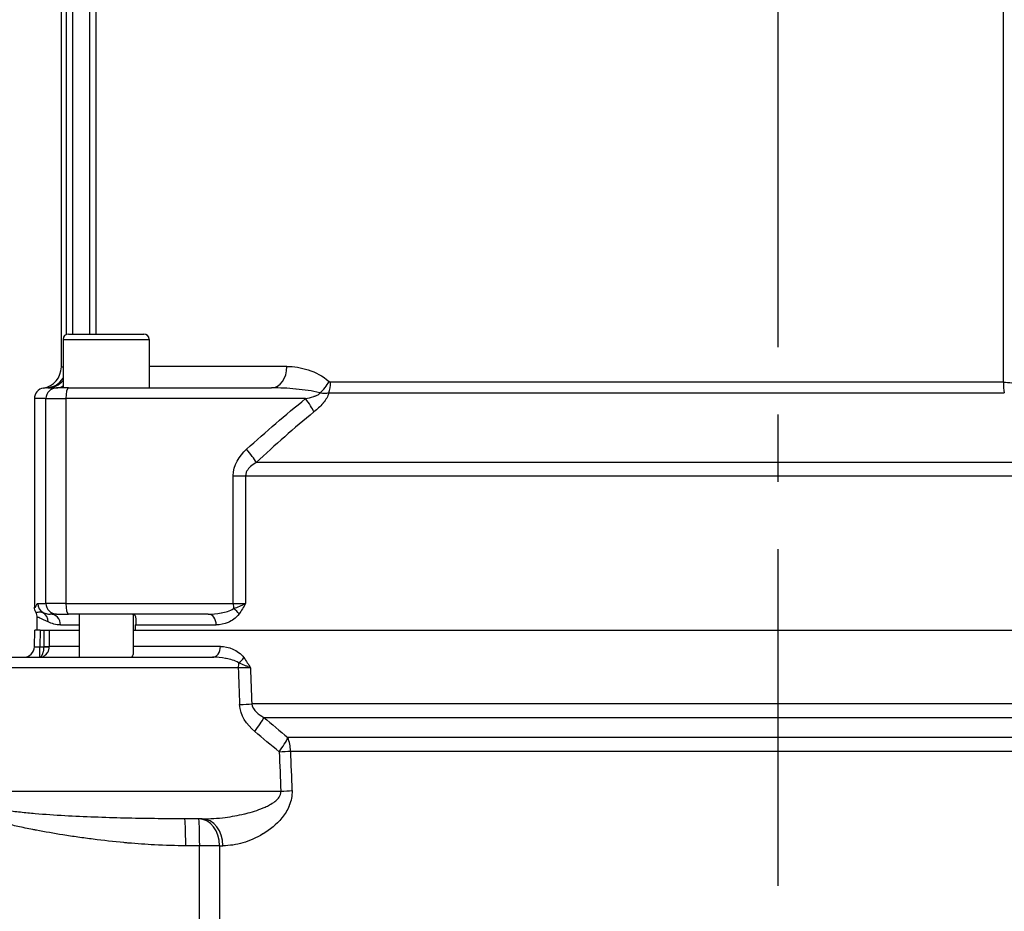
# Model space of a CAD drawing. Header units: millimetres. Extents: x 0 to 5940, y 0 to 4200.
# Tile 40 of 62: x 1957 to 2140, y 2213 to 2379. Entities that reach past the tile are written whole.
import ezdxf

# ---------------------------------------------------------------- set-up
doc = ezdxf.new("R2010")
doc.units = ezdxf.units.MM
doc.header["$LTSCALE"] = 50
doc.linetypes.add('MITTE', pattern=[2, 1.25, -0.25, 0.25, -0.25])
doc.layers.get('DEFPOINTS').update_dxf_attribs({"linetype": 'CONTINUOUS'})
for name, color, linetype in [('02-LINIE-035', 2, 'CONTINUOUS'), ('05-ACHSE', 1, 'MITTE'), ('06-MASSE1', 1, 'CONTINUOUS')]:
    doc.layers.add(name, color=color, linetype=linetype)
doc.styles.add('ACA_NORM', font='ROMANS.SHX')
doc.dimstyles.new('1-10', dxfattribs={"dimscale": 10, "dimtxt": 2.5, "dimasz": 3.5, "dimexe": 1, "dimexo": 0, "dimgap": 1, "dimtad": 1, "dimdec": 0, "dimzin": 0, "dimtxsty": 'ACA_NORM', "dimcen": 0, "dimadec": 0, "dimazin": 0, "dimtfac": 2.4, "dimtdec": 0, "dimtmove": 0, "dimatfit": 3, "dimfxl": 1, "dimtolj": 1, "dimtzin": 0, "dimarcsym": 0})

# ---------------------------------------------------------------- blocks, each defined once
blk = doc.blocks.new('*D7')
at = {"layer": '06-MASSE1', "color": 0, "lineweight": -2}
for p, q in [((2032.45, 2643.15), (1724.26, 2643.15)), ((1734.26, 2608.15), (1734.26, 1944.15)), ((1947.54, 1909.15), (1724.26, 1909.15))]:
    blk.add_line(p, q, dxfattribs=at)
at = {"layer": '06-MASSE1', "color": 0}
for points in [[(1728.42, 2608.15), (1740.09, 2608.15), (1734.26, 2643.15)], [(1728.42, 1944.15), (1740.09, 1944.15), (1734.26, 1909.15)]]:
    blk.add_solid(points, dxfattribs=at)
at = {"layer": 'DEFPOINTS', "color": 0}
for p in [(2032.45, 2643.15), (1734.26, 1909.15), (1947.54, 1909.15)]:
    blk.add_point(p, dxfattribs=at)
at = {"layer": '06-MASSE1', "color": 0, "insert": (1711.76, 2276.15), "char_height": 25, "attachment_point": 5, "rotation": 90, "style": 'ACA_NORM'}
blk.add_mtext('\\A1;a', dxfattribs=at)
blk = doc.blocks.new('*D8')
at = {"layer": '06-MASSE1', "color": 0, "lineweight": -2}
for p, q in [((2057.05, 2747.15), (1634.48, 2747.15)), ((1644.48, 2712.15), (1644.48, 1944.15)), ((1947.54, 1909.15), (1634.48, 1909.15))]:
    blk.add_line(p, q, dxfattribs=at)
at = {"layer": '06-MASSE1', "color": 0}
for points in [[(1638.65, 2712.15), (1650.31, 2712.15), (1644.48, 2747.15)], [(1638.65, 1944.15), (1650.31, 1944.15), (1644.48, 1909.15)]]:
    blk.add_solid(points, dxfattribs=at)
at = {"layer": 'DEFPOINTS', "color": 0}
for p in [(2057.05, 2747.15), (1644.48, 1909.15), (1947.54, 1909.15)]:
    blk.add_point(p, dxfattribs=at)
at = {"layer": '06-MASSE1', "color": 0, "insert": (1621.98, 2328.15), "char_height": 25, "attachment_point": 5, "rotation": 90, "style": 'ACA_NORM'}
blk.add_mtext('\\A1;a1', dxfattribs=at)
blk = doc.blocks.new('*D1')
at = {"layer": '06-MASSE1', "color": 0, "lineweight": -2}
for p, q in [((1877.54, 2165.97), (1877.54, 2815.19)), ((2468.55, 2162.15), (2468.55, 2815.19)), ((2433.55, 2805.19), (1912.54, 2805.19))]:
    blk.add_line(p, q, dxfattribs=at)
at = {"layer": '06-MASSE1', "color": 0}
for points in [[(1912.54, 2811.02), (1912.54, 2799.35), (1877.54, 2805.19)], [(2433.55, 2811.02), (2433.55, 2799.35), (2468.55, 2805.19)]]:
    blk.add_solid(points, dxfattribs=at)
at = {"layer": 'DEFPOINTS', "color": 0}
for p in [(1877.54, 2805.19), (1877.54, 2165.97), (2468.55, 2162.15)]:
    blk.add_point(p, dxfattribs=at)
at = {"layer": '06-MASSE1', "color": 0, "insert": (2173.05, 2827.69), "char_height": 25, "attachment_point": 5, "style": 'ACA_NORM'}
blk.add_mtext('\\A1;590', dxfattribs=at)

msp = doc.modelspace()

# ---------------------------------------------------------------- linework, layer by layer
at = {"layer": '02-LINIE-035'}
for p, q in [((1964.54, 2314.56), (1964.54, 2572.15)), ((1965.51, 2320.58), (1965.51, 2532.11)), ((1966.64, 2532.11), (1966.64, 2320.65)), ((1969.85, 2320.65), (1969.85, 2525.27)), ((1970.93, 2525.27), (1970.93, 2320.65)), ((2139.45, 2311.7), (2139.45, 2525.27)), ((1965.86, 2320.65), (1979.86, 2320.65)), ((1964.86, 2319.65), (1980.86, 2319.65)), ((1964.86, 2319.65), (1964.86, 2310.65)), ((1980.86, 2319.65), (1980.86, 2310.65)), ((2006.41, 2314.65), (1980.86, 2314.65)), ((2139.45, 2311.7), (2014.54, 2311.7)), ((1962.03, 2310.65), (1963.67, 2310.65)), ((1965.89, 2310.65), (1963.67, 2310.65)), ((1965.89, 2310.65), (2003.59, 2310.65)), ((2014.2, 2309.73), (2139.62, 2309.73)), ((1959.54, 2308.65), (1959.54, 2269.97)), ((1961.67, 2308.65), (1959.54, 2308.65)), ((1961.67, 2270.65), (1961.67, 2308.65)), ((1961.67, 2308.65), (1965.37, 2308.65)), ((1965.37, 2308.65), (1965.37, 2270.65)), ((2009.89, 2308.65), (1965.37, 2308.65)), ((2194.36, 2296.79), (2000.72, 2296.79)), ((1996.46, 2270.65), (1996.46, 2294.33)), ((1996.46, 2294.33), (1998.76, 2294.33)), ((1998.76, 2294.33), (2196.32, 2294.33)), ((1998.76, 2294.33), (1998.76, 2270.65)), ((1960.18, 2270.65), (1961.67, 2270.65)), ((1965.37, 2270.65), (1961.67, 2270.65)), ((1965.37, 2270.65), (1996.46, 2270.65)), ((1996.46, 2270.65), (1998.76, 2270.65)), ((1960.04, 2265.65), (1960.04, 2268.03)), ((1963.67, 2268.65), (1962.45, 2268.65)), ((1963.67, 2268.65), (1965.89, 2268.65)), ((1991.79, 2268.65), (1965.89, 2268.65)), ((1967.86, 2268.65), (1967.86, 2260.65)), ((1977.86, 2268.64), (1977.86, 2261.17)), ((1959.54, 2262.59), (1959.62, 2265.65)), ((1960.62, 2265.65), (1959.62, 2265.65)), ((1960.62, 2265.65), (1960.54, 2262.59)), ((1960.62, 2265.65), (1961.3, 2265.65)), ((1962.29, 2265.65), (1967.86, 2265.65)), ((1962.29, 2265.65), (1967.86, 2265.65)), ((1964.39, 2266.65), (1967.86, 2266.65)), ((1977.86, 2265.65), (2217.22, 2265.65)), ((1978.34, 2265.65), (1978.34, 2266.65)), ((1978.34, 2266.65), (1993.3, 2266.65)), ((1978.34, 2265.65), (2216.74, 2265.65)), ((1960.54, 2262.59), (1961.32, 2262.59)), ((1960.54, 2260.65), (1960.54, 2262.59)), ((1967.86, 2262.65), (1962.3, 2262.65)), ((1994.09, 2262.65), (1977.86, 2262.65)), ((1947.3, 2260.65), (1992.58, 2260.65)), ((1997.39, 2258.7), (1946.79, 2258.7)), ((2195.19, 2251.99), (1999.9, 2251.99)), ((2002.16, 2249.49), (2192.92, 2249.49)), ((2188.47, 2245.74), (2006.62, 2245.74)), ((2007.07, 2243.24), (2188.02, 2243.24)), ((1944.12, 2235.78), (2005.3, 2235.78)), ((1990.69, 2230.65), (1987.46, 2230.65)), ((1990.22, 2225.65), (1987.63, 2225.65)), ((1990.22, 2173.95), (1990.22, 2225.65)), ((1993.92, 2225.65), (1990.22, 2225.65)), ((1993.92, 2225.65), (1994.53, 2225.65)), ((1993.92, 2225.65), (1993.92, 2169.41))]:
    msp.add_line(p, q, dxfattribs=at)
for centre, radius, start, end in [((1965.86, 2319.65), 1, 90, 180), ((1979.86, 2319.65), 1, 0, 90), ((1960.54, 2314.56), 4, 279.5989, 0.0002), ((1958.04, 2268.03), 2, 359.9998, 28.9431), ((1957.54, 2262.65), 2, 270, 358.5)]:
    msp.add_arc(centre, radius, start, end, dxfattribs=at)
for centre, major_axis, ratio, start_param, end_param in [((2003.59, 2314.65), (0, -4), 0.706433, 0, 1.570796), ((1961.54, 2314.63), (0.23, -3.99), 0.992701, 0.015766, 0.93391), ((1962.03, 2314.65), (0, -4), 0.938391, 0, 0.855559), ((1963.58, 2314.65), (0, -4), 0.766044, 0, 0.431875), ((2011.66, 2311.84), (2.65, 2.99), 0.534881, 4.455774, 5.154857), ((2011.97, 2311.7), (0, -4), 0.643441, 1.055247, 1.570796), ((2140.75, 2311.7), (0, 4), 0.324871, 1.570796, 2.086345), ((1961.54, 2308.65), (2, 0), 0.999657, 1.738379, 3.141593), ((1963.67, 2308.65), (0, 2), 0.999657, 0, 1.570796), ((1965.89, 2308.65), (0, 2), 0.258819, 0, 1.570796), ((2008.6, 2308.65), (3.12, -3.91), 0.205021, 0.736911, 1.408691), ((1997.64, 2299.26), (3.37, -3.69), 0.193992, 0.677403, 1.395248), ((1962.18, 2270.65), (0, 2), 0.999657, 1.570796, 2.611507), ((1963.67, 2270.65), (0, -2), 0.999657, 4.712389, 6.283185), ((1965.89, 2270.65), (0, -2), 0.258819, 4.712389, 6.283185), ((1996.98, 2270.65), (0, 2), 0.258819, 1.570796, 2.081647), ((1960.15, 2267.19), (0.89, 1.79), 0.981214, 5.167424, 6.214528), ((1996.08, 2268.69), (-1.61, 1.18), 0.530864, 4.085409, 4.81945), ((1962.45, 2266.65), (0, 2), 0.968372, 4.712389, 6.283185), ((1991.79, 2266.65), (0, 2), 0.758102, 4.712389, 6.283185), ((1961.3, 2265.65), (-1, 0), 0.00001, 1.570664, 2.960399), ((2097.54, 3217.34), (0, -5289.1), 0.026186, 4.89331, 4.893892), ((2097.54, 3217.37), (0, -5289.1), 0.025997, 4.893315, 4.893892), ((1960.54, 2262.65), (-1, -0.05), 0.052014, 6.279088, 7.849199), ((1961.32, 2262.65), (1, 0.005), 0.026177, 4.712263, 6.10162), ((857.5, 2276.82), (1103.82, -14.22), 0.029846, 6.282919, 6.283713), ((1961.32, 2262.62), (1, -0.022), 0.026171, 4.71296, 6.101678), ((1960.33, 2262.65), (-0.13, 2), 0.983491, 4.620779, 4.646957), ((1992.58, 2262.65), (0, -2), 0.752394, 0, 1.570796), ((1960.37, 2262.96), (0.41, -2.29), 0.836033, 6.136106, 6.196461), ((1959.87, 2262.76), (0.73, -2.1), 0.374667, 6.153936, 6.217185), ((1960.54, 2261.65), (0.078, -0.997), 0.769101, 6.181378, 6.26428), ((1997.91, 2258.65), (0, -2), 0.258819, 4.210572, 4.686209), ((1997, 2260.57), (1.61, 1.19), 0.52466, 4.609812, 5.331658), ((2098.84, 6952.91), (-36.91, -5441.86), 0.025292, 5.752973, 5.755465), ((1996.66, 2258.65), (-4.31, 0.07), 0.013701, 3.941713, 4.541746), ((2097.54, 6953.05), (-35.61, -5441.86), 0.024405, 5.753028, 5.755453), ((1996.35, 2251.99), (-5, -0.18), 0.036867, 1.831334, 2.359813), ((1999.15, 2246.99), (-3.23, -3.82), 0.216786, 1.718465, 2.452182), ((2003.69, 2243.24), (-3.12, -3.91), 0.220646, 1.712376, 2.427448), ((2003.69, 2243.24), (0, -5), 0.675176, 1.570796, 2.094395), ((2003.69, 2243.24), (-5, -0.21), 0.038269, 1.831136, 2.311199), ((2098.84, 6952.91), (-36, -5308.2), 0.025292, 5.803952, 5.806957), ((2097.54, 6953.05), (-34.7, -5308.2), 0.024383, 5.80394, 5.806945), ((2004, 2235.91), (-5, -0.21), 0.038365, 1.831122, 2.308185), ((1987.46, 2225.65), (0, 5), 0.034899, 4.712389, 6.283185), ((1990.05, 2225.65), (0, 5), 0.773341, 4.712389, 6.283185), ((1990.05, 2225.65), (0, 5), 0.034899, 4.712389, 6.283185), ((1990.69, 2225.65), (0, 5), 0.768739, 4.712389, 6.283185), ((1999.98, 2226.16), (-3.42, 3.64), 0.387928, 4.715457, 4.715651), ((1999.98, 2226.16), (-2.71, 4.2), 0.029321, 1.440177, 1.440257)]:
    msp.add_ellipse(centre, major_axis=major_axis, ratio=ratio, start_param=start_param, end_param=end_param, dxfattribs=at)
for points in [[(1964.54, 2314.56), (1964.54, 2314.55), (1964.65, 2314.56), (1964.86, 2314.58)], [(1962.03, 2310.65), (1961.93, 2310.65), (1961.87, 2310.64), (1961.83, 2310.64)], [(1998.94, 2299.26), (2002.49, 2302.51), (2006.14, 2305.65), (2009.89, 2308.65)], [(2011.45, 2306.18), (2007.77, 2303.18), (2004.2, 2300.04), (2000.72, 2296.79)], [(1996.46, 2294.33), (1996.46, 2296.25), (1997.55, 2297.99), (1998.94, 2299.26)], [(1964.39, 2266.65), (1963.5, 2266.65), (1962.74, 2266.88), (1962.12, 2267.19)], [(2000.44, 2246.85), (1998.95, 2248.12), (1997.72, 2249.84), (1997.64, 2251.85)], [(2002.16, 2249.49), (2003.63, 2248.22), (2005.12, 2246.97), (2006.62, 2245.74)], [(2004.99, 2243.11), (2003.45, 2244.34), (2001.94, 2245.59), (2000.44, 2246.85)], [(2002.09, 2227.9), (2002.09, 2227.9), (2002.09, 2227.91), (2002.09, 2227.91)]]:
    msp.add_open_spline(points, degree=3, dxfattribs=at)
for points, knots in [([(2006.41, 2314.65), (2007.74, 2314.65), (2009.07, 2314.43), (2011.72, 2313.55), (2013.07, 2312.92), (2014.24, 2311.84)], [0, 0, 0, 0, 0.5, 0.5, 1, 1, 1, 1]), ([(2014.54, 2311.7), (2014.54, 2311.7), (2014.53, 2311.7), (2014.53, 2311.7), (2014.49, 2311.7), (2014.45, 2311.71), (2014.41, 2311.73), (2014.35, 2311.76), (2014.29, 2311.8), (2014.24, 2311.84)], [0, 0, 0, 0, 0.029027, 0.029027, 0.029027, 0.409888, 0.409888, 0.409888, 1, 1, 1, 1]), ([(2139.45, 2311.7), (2139.96, 2311.7), (2140.49, 2311.67), (2141.02, 2311.61), (2141.33, 2311.58), (2141.64, 2311.53), (2141.94, 2311.48)], [0, 0, 0, 0, 0.630097, 0.630097, 0.630097, 1, 1, 1, 1]), ([(1961.83, 2310.64), (1961.6, 2310.63), (1961.43, 2310.62), (1961.31, 2310.62), (1961.27, 2310.61), (1961.24, 2310.62), (1961.21, 2310.62)], [0, 0, 0, 0, 0.727137, 0.727137, 0.727137, 1, 1, 1, 1]), ([(2012.54, 2309.71), (2011.09, 2310.1), (2009.62, 2310.29), (2008.15, 2310.43), (2008.12, 2310.43), (2008.09, 2310.43), (2008.07, 2310.44), (2006.57, 2310.58), (2005.08, 2310.65), (2003.59, 2310.65)], [0, 0, 0, 0, 0.490462, 0.490462, 0.490462, 0.5, 0.5, 0.5, 1, 1, 1, 1]), ([(2009.89, 2308.65), (2010.39, 2308.76), (2010.89, 2308.88), (2011.39, 2309.04), (2011.47, 2309.07), (2011.55, 2309.1), (2011.63, 2309.13), (2011.68, 2309.15), (2011.74, 2309.17), (2011.8, 2309.19), (2011.89, 2309.23), (2011.98, 2309.27), (2012.07, 2309.31), (2012.16, 2309.35), (2012.26, 2309.4), (2012.34, 2309.46), (2012.37, 2309.49), (2012.41, 2309.52), (2012.44, 2309.54), (2012.47, 2309.57), (2012.5, 2309.61), (2012.51, 2309.64), (2012.53, 2309.67), (2012.53, 2309.69), (2012.54, 2309.71)], [0, 0, 0, 0, 0.532973, 0.532973, 0.532973, 0.620247, 0.620247, 0.620247, 0.680634, 0.680634, 0.680634, 0.782713, 0.782713, 0.782713, 0.886154, 0.886154, 0.886154, 0.929382, 0.929382, 0.929382, 0.973447, 0.973447, 0.973447, 1, 1, 1, 1]), ([(2014.2, 2309.73), (2014.05, 2309.08), (2013.65, 2308.44), (2013.18, 2307.87), (2013.16, 2307.84), (2013.14, 2307.81), (2013.11, 2307.78), (2012.61, 2307.19), (2012.04, 2306.66), (2011.45, 2306.18)], [0, 0, 0, 0, 0.4761, 0.4761, 0.4761, 0.5, 0.5, 0.5, 1, 1, 1, 1]), ([(2012.54, 2309.71), (2012.87, 2309.7), (2013.19, 2309.68), (2013.5, 2309.68), (2013.74, 2309.69), (2013.98, 2309.7), (2014.2, 2309.73)], [0, 0, 0, 0, 0.552887, 0.552887, 0.552887, 1, 1, 1, 1]), ([(2000.72, 2296.79), (2000.35, 2296.58), (1999.98, 2296.33), (1999.66, 2296.03), (1999.41, 2295.8), (1999.17, 2295.54), (1999, 2295.23), (1998.92, 2295.07), (1998.84, 2294.89), (1998.8, 2294.7), (1998.78, 2294.58), (1998.76, 2294.45), (1998.76, 2294.33)], [0, 0, 0, 0, 0.411436, 0.411436, 0.411436, 0.727726, 0.727726, 0.727726, 0.893476, 0.893476, 0.893476, 1, 1, 1, 1]), ([(1959.54, 2269.97), (1959.58, 2269.93), (1959.61, 2269.91), (1959.65, 2269.91), (1959.67, 2269.92), (1959.7, 2269.93), (1959.72, 2269.96), (1959.77, 2270.01), (1959.81, 2270.08), (1959.86, 2270.17), (1959.89, 2270.25), (1959.93, 2270.32), (1959.96, 2270.39), (1959.98, 2270.43), (1960, 2270.46), (1960.02, 2270.49), (1960.05, 2270.55), (1960.09, 2270.6), (1960.13, 2270.63), (1960.14, 2270.64), (1960.16, 2270.65), (1960.18, 2270.65)], [0, 0, 0, 0, 0.165322, 0.165322, 0.165322, 0.284111, 0.284111, 0.284111, 0.496873, 0.496873, 0.496873, 0.666666, 0.666666, 0.666666, 0.748446, 0.748446, 0.748446, 0.921974, 0.921974, 0.921974, 1, 1, 1, 1]), ([(1996.53, 2269.67), (1996.92, 2269.83), (1997.31, 2269.98), (1997.67, 2270.14), (1997.86, 2270.22), (1998.05, 2270.31), (1998.23, 2270.39), (1998.41, 2270.47), (1998.59, 2270.56), (1998.75, 2270.64), (1998.76, 2270.64), (1998.76, 2270.64), (1998.76, 2270.65)], [0, 0, 0, 0, 0.480426, 0.480426, 0.480426, 0.7367, 0.7367, 0.7367, 0.995062, 0.995062, 0.995062, 1, 1, 1, 1]), ([(1998.76, 2270.65), (1998.76, 2270.64), (1998.76, 2270.64), (1998.76, 2270.64), (1998.36, 2269.97), (1997.97, 2269.29), (1997.53, 2268.69)], [0, 0, 0, 0, 0.004785, 0.004785, 0.004785, 1, 1, 1, 1]), ([(1959.79, 2269), (1959.71, 2269.15), (1959.65, 2269.31), (1959.56, 2269.63), (1959.54, 2269.8), (1959.54, 2269.97)], [0.0000018, 0.0000018, 0.0000018, 0.0000018, 0.0506397, 0.0506397, 0.101278, 0.101278, 0.101278, 0.101278]), ([(1959.79, 2269), (1959.85, 2268.98), (1959.99, 2269.01), (1960.45, 2269.07), (1960.77, 2269.09), (1961.16, 2268.92)], [0, 0, 0, 0, 0.5, 0.5, 1, 1, 1, 1]), ([(1961.16, 2268.92), (1961.26, 2268.88), (1961.36, 2268.84), (1961.47, 2268.81), (1961.76, 2268.71), (1962.09, 2268.65), (1962.45, 2268.65)], [0, 0, 0, 0, 0.265519, 0.265519, 0.265519, 1, 1, 1, 1]), ([(1991.79, 2268.65), (1992.59, 2268.65), (1993.39, 2268.71), (1994.19, 2268.86), (1994.22, 2268.87), (1994.24, 2268.87), (1994.26, 2268.88), (1995.04, 2269.03), (1995.82, 2269.23), (1996.53, 2269.67)], [0, 0, 0, 0, 0.5, 0.5, 0.5, 0.514975, 0.514975, 0.514975, 1, 1, 1, 1]), ([(1962.12, 2267.19), (1961.43, 2267.54), (1960.91, 2267.75), (1960.22, 2268.05), (1960.04, 2268.1), (1960.04, 2268.03)], [0, 0, 0, 0, 0.5, 0.5, 1, 1, 1, 1]), ([(1977.76, 2268.65), (1977.88, 2268.65), (1977.99, 2268.61), (1978.21, 2268.43), (1978.29, 2268.24), (1978.36, 2267.83), (1978.37, 2267.61), (1978.36, 2267.24), (1978.35, 2267.1), (1978.34, 2266.85), (1978.34, 2266.75), (1978.34, 2266.65)], [0.3284557, 0.3284557, 0.3284557, 0.3284557, 0.409866, 0.409866, 0.5401366, 0.5401366, 0.6619706, 0.6619706, 0.728837, 0.728837, 0.7699377, 0.7699377, 0.7699377, 0.7699377]), ([(1997.53, 2268.69), (1996.96, 2267.9), (1996.24, 2267.43), (1995.51, 2267.11), (1994.78, 2266.79), (1994.05, 2266.65), (1993.3, 2266.65)], [0, 0, 0, 0, 0.5, 0.5, 0.5, 1, 1, 1, 1]), ([(1960.54, 2260.65), (1960.6, 2260.66), (1960.65, 2260.68), (1960.71, 2260.72), (1960.81, 2260.79), (1960.91, 2260.91), (1961, 2261.07), (1961.02, 2261.1), (1961.03, 2261.14), (1961.05, 2261.18), (1961.1, 2261.29), (1961.15, 2261.42), (1961.18, 2261.56), (1961.2, 2261.63), (1961.22, 2261.71), (1961.24, 2261.79), (1961.25, 2261.87), (1961.27, 2261.95), (1961.28, 2262.04), (1961.3, 2262.22), (1961.32, 2262.41), (1961.32, 2262.59)], [0, 0, 0, 0, 0.143667, 0.143667, 0.143667, 0.416699, 0.416699, 0.416699, 0.473031, 0.473031, 0.473031, 0.641332, 0.641332, 0.641332, 0.728225, 0.728225, 0.728225, 0.816874, 0.816874, 0.816874, 1, 1, 1, 1]), ([(1960.6, 2260.65), (1960.65, 2260.65), (1960.7, 2260.66), (1960.75, 2260.67), (1960.83, 2260.68), (1960.9, 2260.7), (1960.97, 2260.72), (1961, 2260.73), (1961.03, 2260.74), (1961.06, 2260.75), (1961.25, 2260.82), (1961.44, 2260.93), (1961.6, 2261.07), (1961.64, 2261.1), (1961.68, 2261.14), (1961.72, 2261.18), (1961.83, 2261.29), (1961.93, 2261.42), (1962.01, 2261.56), (1962.05, 2261.63), (1962.09, 2261.71), (1962.13, 2261.79), (1962.16, 2261.87), (1962.19, 2261.95), (1962.22, 2262.04), (1962.27, 2262.22), (1962.3, 2262.41), (1962.3, 2262.59)], [0, 0, 0, 0, 0.057422, 0.057422, 0.057422, 0.143533, 0.143533, 0.143533, 0.178528, 0.178528, 0.178528, 0.415832, 0.415832, 0.415832, 0.472312, 0.472312, 0.472312, 0.640764, 0.640764, 0.640764, 0.727783, 0.727783, 0.727783, 0.81657, 0.81657, 0.81657, 1, 1, 1, 1]), ([(1994.09, 2262.65), (1994.85, 2262.65), (1995.61, 2262.5), (1996.36, 2262.17), (1997.11, 2261.85), (1997.86, 2261.38), (1998.44, 2260.57)], [0, 0, 0, 0, 0.5, 0.5, 0.5, 1, 1, 1, 1]), ([(1977.45, 2260.65), (1977.56, 2260.65), (1977.64, 2260.68), (1977.81, 2260.82), (1977.86, 2260.97), (1977.86, 2261.17)], [0.3330709, 0.3330709, 0.3330709, 0.3330709, 0.4111481, 0.4111481, 0.5341018, 0.5341018, 0.5341018, 0.5341018]), ([(1977.45, 2260.65), (1977.56, 2260.65), (1977.64, 2260.68), (1977.81, 2260.82), (1977.86, 2260.97), (1977.86, 2261.17)], [0.3330709, 0.3330709, 0.3330709, 0.3330709, 0.4111481, 0.4111481, 0.5341018, 0.5341018, 0.5341018, 0.5341018]), ([(1997.46, 2259.61), (1996.73, 2260.06), (1995.92, 2260.26), (1995.13, 2260.41), (1995.1, 2260.42), (1995.08, 2260.42), (1995.05, 2260.42), (1994.23, 2260.58), (1993.41, 2260.65), (1992.58, 2260.65)], [0, 0, 0, 0, 0.484941, 0.484941, 0.484941, 0.5, 0.5, 0.5, 1, 1, 1, 1]), ([(1999.66, 2258.65), (1999.66, 2258.65), (1999.66, 2258.65), (1999.65, 2258.65), (1999.49, 2258.73), (1999.32, 2258.81), (1999.14, 2258.9), (1998.96, 2258.98), (1998.77, 2259.06), (1998.58, 2259.14), (1998.22, 2259.3), (1997.85, 2259.45), (1997.46, 2259.61)], [0, 0, 0, 0, 0.005022, 0.005022, 0.005022, 0.262946, 0.262946, 0.262946, 0.518867, 0.518867, 0.518867, 1, 1, 1, 1]), ([(1998.44, 2260.57), (1998.88, 2259.97), (1999.27, 2259.31), (1999.66, 2258.66), (1999.66, 2258.65), (1999.66, 2258.65), (1999.66, 2258.65)], [0, 0, 0, 0, 0.995137, 0.995137, 0.995137, 1, 1, 1, 1]), ([(1999.9, 2251.99), (1999.94, 2251.35), (2000.34, 2250.84), (2000.76, 2250.44), (2001.18, 2250.05), (2001.66, 2249.75), (2002.16, 2249.49)], [0, 0, 0, 0, 0.5, 0.5, 0.5, 1, 1, 1, 1]), ([(1987.63, 2225.65), (1985.8, 2225.65), (1983.87, 2225.7), (1981.85, 2225.81), (1980.25, 2225.89), (1978.61, 2226.01), (1976.9, 2226.16), (1976.65, 2226.18), (1976.36, 2226.21), (1976.13, 2226.23), (1974.28, 2226.41), (1972.35, 2226.62), (1970.46, 2226.86), (1969.51, 2226.98), (1968.57, 2227.11), (1967.63, 2227.24), (1966.69, 2227.38), (1965.81, 2227.51), (1964.83, 2227.66), (1963.11, 2227.94), (1961.48, 2228.22), (1959.91, 2228.52), (1959.69, 2228.56), (1959.5, 2228.6), (1959.24, 2228.65), (1958.28, 2228.84), (1957.35, 2229.03), (1956.47, 2229.23), (1955.61, 2229.42), (1954.8, 2229.61), (1954.03, 2229.8), (1953.92, 2229.83), (1953.85, 2229.85), (1953.71, 2229.88), (1952.73, 2230.13), (1951.82, 2230.39), (1950.98, 2230.65), (1950.1, 2230.92), (1949.29, 2231.19), (1948.57, 2231.47), (1948.47, 2231.51), (1948.42, 2231.53), (1948.29, 2231.58), (1947.81, 2231.77), (1947.37, 2231.96), (1946.96, 2232.16), (1946.59, 2232.33), (1946.25, 2232.51), (1945.94, 2232.69), (1945.85, 2232.74), (1945.79, 2232.77), (1945.67, 2232.85), (1945.44, 2232.99), (1945.23, 2233.13), (1945.04, 2233.27), (1944.91, 2233.36), (1944.8, 2233.45), (1944.69, 2233.54), (1944.6, 2233.62), (1944.54, 2233.66), (1944.42, 2233.77), (1944.32, 2233.87), (1944.22, 2233.97), (1944.13, 2234.07), (1944.05, 2234.16), (1943.97, 2234.26), (1943.91, 2234.35), (1943.9, 2234.36), (1943.89, 2234.37), (1943.88, 2234.38), (1943.88, 2234.39), (1943.87, 2234.4), (1943.85, 2234.43), (1943.8, 2234.5), (1943.75, 2234.57), (1943.71, 2234.64), (1943.67, 2234.73), (1943.63, 2234.81), (1943.59, 2234.9), (1943.55, 2235.01), (1943.51, 2235.12), (1943.48, 2235.23), (1943.47, 2235.3), (1943.45, 2235.38), (1943.45, 2235.45), (1943.44, 2235.5), (1943.44, 2235.56), (1943.44, 2235.61), (1943.44, 2235.64), (1943.44, 2235.67), (1943.44, 2235.71), (1943.44, 2235.76), (1943.44, 2235.81), (1943.45, 2235.86)], [0, 0, 0, 0, 0.131077, 0.131077, 0.131077, 0.234375, 0.234375, 0.234375, 0.25, 0.25, 0.25, 0.375, 0.375, 0.375, 0.4375, 0.4375, 0.4375, 0.5, 0.5, 0.5, 0.609375, 0.609375, 0.609375, 0.625, 0.625, 0.625, 0.684441, 0.684441, 0.684441, 0.742188, 0.742188, 0.742188, 0.75, 0.75, 0.75, 0.807154, 0.807154, 0.807154, 0.867187, 0.867187, 0.867187, 0.875, 0.875, 0.875, 0.903643, 0.903643, 0.903643, 0.929687, 0.929687, 0.929687, 0.9375, 0.9375, 0.9375, 0.951828, 0.951828, 0.951828, 0.960937, 0.960937, 0.960937, 0.96875, 0.96875, 0.96875, 0.975915, 0.975915, 0.975915, 0.982422, 0.982422, 0.982422, 0.983398, 0.983398, 0.983398, 0.984375, 0.984375, 0.984375, 0.986733, 0.986733, 0.986733, 0.989521, 0.989521, 0.989521, 0.993125, 0.993125, 0.993125, 0.995619, 0.995619, 0.995619, 0.99731, 0.99731, 0.99731, 0.998419, 0.998419, 0.998419, 1, 1, 1, 1]), ([(2007.37, 2235.91), (2007.41, 2234.93), (2007.21, 2233.97), (2006.87, 2233.12), (2006.86, 2233.1), (2006.85, 2233.08), (2006.85, 2233.06), (2006.51, 2232.23), (2006.05, 2231.52), (2005.54, 2230.88), (2005.52, 2230.86), (2005.5, 2230.83), (2005.49, 2230.81), (2004.46, 2229.54), (2003.27, 2228.62), (2002.04, 2227.88), (2002.02, 2227.87), (2002, 2227.85), (2001.98, 2227.84), (2000.75, 2227.1), (1999.49, 2226.57), (1998.25, 2226.2), (1997.63, 2226.02), (1997.01, 2225.88), (1996.4, 2225.79), (1995.77, 2225.7), (1995.15, 2225.65), (1994.53, 2225.65)], [0, 0, 0, 0, 0.125, 0.125, 0.125, 0.127921, 0.127921, 0.127921, 0.25, 0.25, 0.25, 0.254296, 0.254296, 0.254296, 0.5, 0.5, 0.5, 0.504145, 0.504145, 0.504145, 0.751946, 0.751946, 0.751946, 0.874991, 0.874991, 0.874991, 1, 1, 1, 1]), ([(1987.46, 2230.65), (1985.57, 2230.65), (1983.7, 2230.66), (1979.96, 2230.71), (1978.1, 2230.74), (1974.39, 2230.83), (1972.54, 2230.89), (1968.85, 2231.03), (1967.01, 2231.11), (1963.33, 2231.31), (1961.5, 2231.44), (1958.75, 2231.67), (1957.84, 2231.76), (1956.02, 2231.95), (1955.12, 2232.06), (1953.31, 2232.3), (1952.42, 2232.44), (1950.63, 2232.75), (1949.74, 2232.92), (1948.43, 2233.24), (1948, 2233.35), (1947.14, 2233.6), (1946.71, 2233.74), (1946.09, 2233.98), (1945.88, 2234.07), (1945.47, 2234.26), (1945.27, 2234.36), (1944.98, 2234.53), (1944.88, 2234.6), (1944.69, 2234.73), (1944.6, 2234.8), (1944.47, 2234.93), (1944.42, 2234.97), (1944.34, 2235.07), (1944.3, 2235.12), (1944.22, 2235.24), (1944.19, 2235.3), (1944.14, 2235.42), (1944.13, 2235.47), (1944.11, 2235.55), (1944.11, 2235.58), (1944.11, 2235.64), (1944.11, 2235.66), (1944.11, 2235.71), (1944.11, 2235.74), (1944.12, 2235.78)], [0, 0, 0, 0, 0.125, 0.125, 0.25, 0.25, 0.375, 0.375, 0.5, 0.5, 0.625, 0.625, 0.6875, 0.6875, 0.75, 0.75, 0.8125, 0.8125, 0.875, 0.875, 0.90625, 0.90625, 0.9375, 0.9375, 0.953125, 0.953125, 0.96875, 0.96875, 0.976562, 0.976562, 0.984375, 0.984375, 0.988281, 0.988281, 0.992188, 0.992188, 0.996094, 0.996094, 0.998047, 0.998047, 0.999023, 0.999023, 0.999512, 0.999512, 1, 1, 1, 1]), ([(1990.69, 2230.65), (1992.11, 2230.65), (1993.54, 2230.74), (1994.97, 2230.92), (1996.15, 2231.07), (1997.33, 2231.28), (1998.52, 2231.56), (1998.75, 2231.62), (1998.99, 2231.68), (1999.22, 2231.74), (2000.29, 2232.03), (2001.36, 2232.36), (2002.39, 2232.83), (2002.66, 2232.96), (2002.92, 2233.09), (2003.18, 2233.23), (2003.54, 2233.42), (2003.89, 2233.64), (2004.21, 2233.89), (2004.39, 2234.03), (2004.56, 2234.18), (2004.71, 2234.35), (2004.81, 2234.45), (2004.89, 2234.56), (2004.97, 2234.68), (2005.18, 2234.98), (2005.33, 2235.38), (2005.3, 2235.78)], [0, 0, 0, 0, 0.27373, 0.27373, 0.27373, 0.5, 0.5, 0.5, 0.545141, 0.545141, 0.545141, 0.75, 0.75, 0.75, 0.803101, 0.803101, 0.803101, 0.875, 0.875, 0.875, 0.914227, 0.914227, 0.914227, 0.9375, 0.9375, 0.9375, 1, 1, 1, 1])]:
    msp.add_open_spline(points, degree=3, knots=knots, dxfattribs=at)
at = {"layer": '05-ACHSE'}
msp.add_line((2097.54, 2780.7), (2097.54, 1885.66), dxfattribs=at)

# ---------------------------------------------------------------- dimensions: what is measured, and where the dimension line sits
at = {"layer": '06-MASSE1'}
dim = msp.add_linear_dim(base=(1877.54, 2805.19), p1=(2468.55, 2162.15), p2=(1877.54, 2165.97), dimstyle='1-10', override={"dimrnd": 5}, dxfattribs=at)
dim.commit()
dim.dimension.update_dxf_attribs({"geometry": '*D1', "text_midpoint": (2173.05, 2827.69)})
for base, p1, text, picture, middle in [((1644.48, 1909.15), (2057.05, 2747.15), 'a1', '*D8', (1621.98, 2328.15)), ((1734.26, 1909.15), (2032.45, 2643.15), 'a', '*D7', (1711.76, 2276.15))]:
    dim = msp.add_linear_dim(base=base, p1=p1, p2=(1947.54, 1909.15), angle=90, text=text, dimstyle='1-10', override={"dimrnd": 10}, dxfattribs=at)
    dim.commit()
    dim.dimension.update_dxf_attribs({"geometry": picture, "text_midpoint": middle})

doc.saveas('drawing.dxf')
